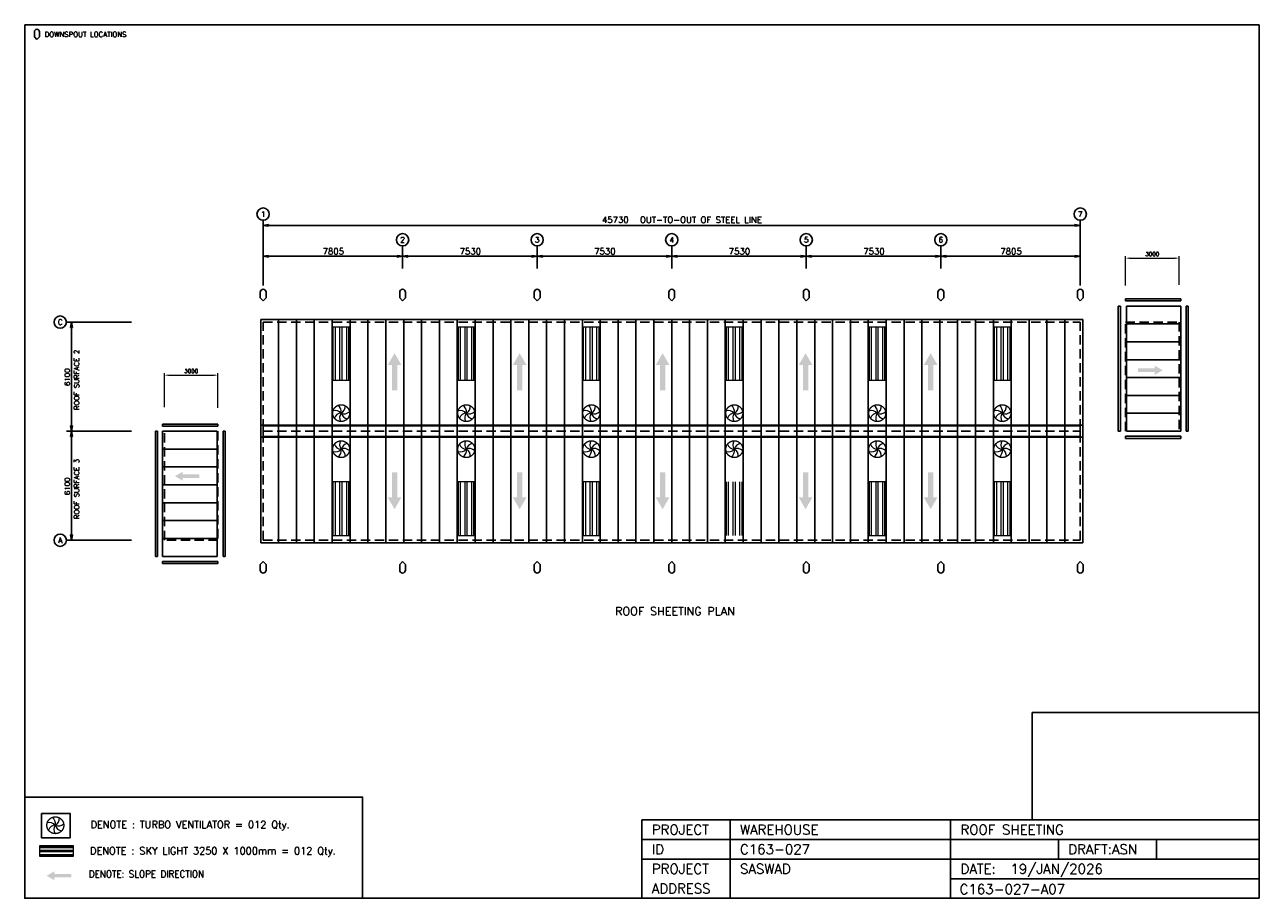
# Model space of a CAD drawing. Extents: x 0 to 69090, y 0 to 48856.
import ezdxf
from ezdxf.enums import TextEntityAlignment as Align

# ---------------------------------------------------------------- set-up
doc = ezdxf.new("R2010")
doc.units = 0
doc.header["$MEASUREMENT"] = 0
for name, pattern in [('CENTER', [4178.29, 2611.4, -522.3, 522.29, -522.3]), ('CONTIN', [0]), ('DASHED', [781.39, 522.29, -259.1])]:
    doc.linetypes.add(name, pattern=pattern)
doc.layers.get('0').update_dxf_attribs({"linetype": 'CONTIN'})
doc.layers.get('Defpoints').update_dxf_attribs({"linetype": 'CONTINUOUS'})
for name, color, linetype in [('1', 7, 'CONTIN'), ('11', 7, 'CONTIN'), ('12', 6, 'CONTIN'), ('13', 1, 'CONTIN'), ('14', 7, 'CONTIN'), ('15', 7, 'CONTIN'), ('2', 6, 'CONTIN'), ('22', 7, 'CONTIN'), ('5', 5, 'DASHED')]:
    doc.layers.add(name, color=color, linetype=linetype)
doc.styles.add('S', font='simplex.shx')
doc.styles.add('SIMPLEX', font='SIMPLEX')
doc.dimstyles.new('FOR D', dxfattribs={"dimscale": 114, "dimtxt": 2, "dimasz": 2, "dimexe": 1, "dimexo": 1, "dimgap": 1, "dimtad": 1, "dimdec": 0, "dimzin": 0, "dimdsep": 46, "dimtxsty": 'SIMPLEX', "dimcen": 1, "dimclrd": 6, "dimclre": 6, "dimclrt": 7, "dimadec": 0, "dimazin": 0, "dimtfac": 1, "dimtdec": 0, "dimtofl": 0, "dimtmove": 0, "dimatfit": 3, "dimfxl": 1, "dimtolj": 1, "dimtzin": 0, "dimlwd": 0, "dimlwe": 0, "dimarcsym": 1})
picture_1 = doc.add_image_def('image1.png', size_in_pixel=(129, 61))

# ---------------------------------------------------------------- blocks, each defined once
blk = doc.blocks.new('SHIELD')
for p, q in [((-12.7, 38.1), (-12.7, 12.7)), ((-12.7, 12.7), (0, 0)), ((0, 0), (12.7, 12.7)), ((12.7, 12.7), (12.7, 38.1))]:
    blk.add_line(p, q)
blk.add_arc((0, 38.1), 12.7, 0, 180)
blk = doc.blocks.new('ARROW')
for p, q in [((0, 0), (-298.74792, 49.791317)), ((-298.74792, 49.791317), (-298.74792, -49.791317)), ((0, 0), (-298.74792, -49.791317))]:
    blk.add_line(p, q)
blk = doc.blocks.new('*D30292929')
at = {"color": 6, "linetype": 'Continuous', "lineweight": 0}
for p, q in [((7815, 27469), (7815, 29370)), ((8043, 29256), (10587, 29256)), ((10815, 27422), (10815, 29370))]:
    blk.add_line(p, q, dxfattribs=at)
at = {"color": 6, "linetype": 'Continuous'}
for points in [[(8043, 29294), (8043, 29218), (7815, 29256)], [(10587, 29218), (10587, 29294), (10815, 29256)]]:
    blk.add_solid(points, dxfattribs=at)
at = {"layer": 'Defpoints', "color": 0, "linetype": 'Continuous'}
for p in [(10815, 29256), (7815, 27355), (10815, 27308)]:
    blk.add_point(p, dxfattribs=at)
at = {"color": 7, "linetype": 'Continuous', "insert": (9315, 29484), "char_height": 228, "attachment_point": 5, "style": 'SIMPLEX'}
blk.add_mtext('\\A1;3000', dxfattribs=at)
blk = doc.blocks.new('*D32313131')
at = {"color": 6, "linetype": 'Continuous', "lineweight": 0}
for p, q in [((61601, 34262), (61601, 35915)), ((61829, 35801), (64373, 35801)), ((64601, 34308), (64601, 35915))]:
    blk.add_line(p, q, dxfattribs=at)
at = {"color": 6, "linetype": 'Continuous'}
for points in [[(61829, 35839), (61829, 35763), (61601, 35801)], [(64373, 35763), (64373, 35839), (64601, 35801)]]:
    blk.add_solid(points, dxfattribs=at)
at = {"layer": 'Defpoints', "color": 0, "linetype": 'Continuous'}
for p in [(64601, 35801), (61601, 34148), (64601, 34194)]:
    blk.add_point(p, dxfattribs=at)
at = {"color": 7, "linetype": 'Continuous', "insert": (63101, 36029), "char_height": 228, "attachment_point": 5, "style": 'SIMPLEX'}
blk.add_mtext('\\A1;3000', dxfattribs=at)
blk = doc.blocks.new('TBL_DOWN')
at = {"layer": '2', "xscale": 11.3093557, "yscale": 11.3093557, "zscale": 11.3093557}
blk.add_blockref('SHIELD', (574.515259, -789.95837), dxfattribs=at)
at = {"layer": '14', "style": 'SIMPLEX'}
blk.add_text('DOWNSPOUT LOCATIONS', height=287.257629, dxfattribs=at).set_placement((1005.40167, -646.32965))

msp = doc.modelspace()

# ---------------------------------------------------------------- hatches: boundary and pattern name
at = {"lineweight": 0}
h = msp.add_hatch(dxfattribs=at)
h.set_pattern_fill('ANSI32', scale=1000, angle=45, style=0)
h.set_pattern_definition([(90, (2058392.97, -75119.66), (-375, 1e-13), []), (90, (2058517.97, -74994.66), (-375, 1e-13), [])])
h.paths.add_polyline_path([(18208.2, 31954.2), (17208.2, 31954.2), (17208.2, 28954.2), (18208.2, 28954.2)])
h = msp.add_hatch(dxfattribs=at)
h.set_pattern_fill('ANSI32', scale=1000, angle=45, style=0)
h.set_pattern_definition([(90, (2065392.97, -75119.66), (-375, 1e-13), []), (90, (2065517.97, -74994.66), (-375, 1e-13), [])])
h.paths.add_polyline_path([(25208.2, 31954.2), (24208.2, 31954.2), (24208.2, 28954.2), (25208.2, 28954.2)])
h = msp.add_hatch(dxfattribs=at)
h.set_pattern_fill('ANSI32', scale=1000, angle=45, style=0)
h.set_pattern_definition([(90, (2072392.97, -75119.66), (-375, 1e-13), []), (90, (2072517.97, -74994.66), (-375, 1e-13), [])])
h.paths.add_polyline_path([(32208.2, 31954.2), (31208.2, 31954.2), (31208.2, 28954.2), (32208.2, 28954.2)])
h = msp.add_hatch(dxfattribs=at)
h.set_pattern_fill('ANSI32', scale=1000, angle=45, style=0)
h.set_pattern_definition([(90, (2080392.97, -75119.66), (-375, 1e-13), []), (90, (2080517.97, -74994.66), (-375, 1e-13), [])])
h.paths.add_polyline_path([(40208.2, 31954.2), (39208.2, 31954.2), (39208.2, 28954.2), (40208.2, 28954.2)])
h = msp.add_hatch(dxfattribs=at)
h.set_pattern_fill('ANSI32', scale=1000, angle=45, style=0)
h.set_pattern_definition([(90, (2088392.97, -75119.66), (-375, 1e-13), []), (90, (2088517.97, -74994.66), (-375, 1e-13), [])])
h.paths.add_polyline_path([(48208.2, 31954.2), (47208.2, 31954.2), (47208.2, 28954.2), (48208.2, 28954.2)])
h = msp.add_hatch(dxfattribs=at)
h.set_pattern_fill('ANSI32', scale=1000, angle=45, style=0)
h.set_pattern_definition([(90, (2095392.97, -75119.66), (-375, 1e-13), []), (90, (2095517.97, -74994.66), (-375, 1e-13), [])])
h.paths.add_polyline_path([(55208.2, 31954.2), (54208.2, 31954.2), (54208.2, 28954.2), (55208.2, 28954.2)])
at = {"linetype": 'Continuous', "lineweight": 0}
for points in [[(20551.2, 29824.3), (20315.9, 29824.3), (20698.6, 30487.1), (21081.3, 29824.3), (20846, 29824.3), (20846, 28415.8), (20551.2, 28415.8)], [(27551.2, 29824.3), (27315.9, 29824.3), (27698.6, 30487.1), (28081.3, 29824.3), (27846, 29824.3), (27846, 28415.8), (27551.2, 28415.8)], [(35551.2, 29824.3), (35315.9, 29824.3), (35698.6, 30487.1), (36081.3, 29824.3), (35846, 29824.3), (35846, 28415.8), (35551.2, 28415.8)], [(43551.2, 29824.3), (43315.9, 29824.3), (43698.6, 30487.1), (44081.3, 29824.3), (43846, 29824.3), (43846, 28415.8), (43551.2, 28415.8)], [(50551.2, 29824.3), (50315.9, 29824.3), (50698.6, 30487.1), (51081.3, 29824.3), (50846, 29824.3), (50846, 28415.8), (50551.2, 28415.8)], [(63241.9, 29433.9), (63241.9, 29277.9), (63681.5, 29531.7), (63241.9, 29785.5), (63241.9, 29629.5), (62307.7, 29629.5), (62307.7, 29433.9)], [(8846.4, 23507.7), (8846.4, 23351.7), (8406.8, 23605.5), (8846.4, 23859.3), (8846.4, 23703.2), (9780.6, 23703.2), (9780.6, 23507.7)], [(20551.2, 22421.7), (20315.9, 22421.7), (20698.6, 21758.8), (21081.3, 22421.7), (20846, 22421.7), (20846, 23830.2), (20551.2, 23830.2)], [(27551.2, 22421.7), (27315.9, 22421.7), (27698.6, 21758.8), (28081.3, 22421.7), (27846, 22421.7), (27846, 23830.2), (27551.2, 23830.2)], [(35551.2, 22421.7), (35315.9, 22421.7), (35698.6, 21758.8), (36081.3, 22421.7), (35846, 22421.7), (35846, 23830.2), (35551.2, 23830.2)], [(43551.2, 22421.7), (43315.9, 22421.7), (43698.6, 21758.8), (44081.3, 22421.7), (43846, 22421.7), (43846, 23830.2), (43551.2, 23830.2)], [(50551.2, 22421.7), (50315.9, 22421.7), (50698.6, 21758.8), (51081.3, 22421.7), (50846, 22421.7), (50846, 23830.2), (50551.2, 23830.2)], [(1667.1, 1163.6), (1667.1, 1007.5), (1227.5, 1261.3), (1667.1, 1515.1), (1667.1, 1359.1), (2601.3, 1359.1), (2601.3, 1163.6)]]:
    msp.add_hatch(color=1, dxfattribs=at).paths.add_polyline_path(points)
at = {"lineweight": 0}
h = msp.add_hatch(dxfattribs=at)
h.set_pattern_fill('ANSI32', scale=1000, angle=315, style=0)
h.set_pattern_definition([(270, (2058392.97, 127368.9), (-375, -1e-13), []), (270, (2058517.97, 127243.9), (-375, -1e-13), [])])
h.paths.add_polyline_path([(18208.2, 20295.1), (17208.2, 20295.1), (17208.2, 23295.1), (18208.2, 23295.1)])
h = msp.add_hatch(dxfattribs=at)
h.set_pattern_fill('ANSI32', scale=1000, angle=315, style=0)
h.set_pattern_definition([(270, (2065392.97, 127368.9), (-375, -1e-13), []), (270, (2065517.97, 127243.9), (-375, -1e-13), [])])
h.paths.add_polyline_path([(25208.2, 20295.1), (24208.2, 20295.1), (24208.2, 23295.1), (25208.2, 23295.1)])
h = msp.add_hatch(dxfattribs=at)
h.set_pattern_fill('ANSI32', scale=1000, angle=315, style=0)
h.set_pattern_definition([(270, (2072392.97, 127368.9), (-375, -1e-13), []), (270, (2072517.97, 127243.9), (-375, -1e-13), [])])
h.paths.add_polyline_path([(32208.2, 20295.1), (31208.2, 20295.1), (31208.2, 23295.1), (32208.2, 23295.1)])
h = msp.add_hatch(dxfattribs=at)
h.set_pattern_fill('ANSI32', scale=1000, angle=315, style=0)
h.set_pattern_definition([(270, (2080392.97, 127368.9), (-375, -1e-13), []), (270, (2080517.97, 127243.9), (-375, -1e-13), [])])
h.paths.add_polyline_path([(40208.2, 20295.1), (39208.2, 20295.1), (39208.2, 23295.1), (40208.2, 23295.1)])
h = msp.add_hatch(dxfattribs=at)
h.set_pattern_fill('ANSI32', scale=1000, angle=315, style=0)
h.set_pattern_definition([(270, (2088392.97, 127368.9), (-375, -1e-13), []), (270, (2088517.97, 127243.9), (-375, -1e-13), [])])
h.paths.add_polyline_path([(48208.2, 20295.1), (47208.2, 20295.1), (47208.2, 23295.1), (48208.2, 23295.1)])
h = msp.add_hatch(dxfattribs=at)
h.set_pattern_fill('ANSI32', scale=1000, angle=315, style=0)
h.set_pattern_definition([(270, (2095392.97, 127368.9), (-375, -1e-13), []), (270, (2095517.97, 127243.9), (-375, -1e-13), [])])
h.paths.add_polyline_path([(55208.2, 20295.1), (54208.2, 20295.1), (54208.2, 23295.1), (55208.2, 23295.1)])
h = msp.add_hatch(dxfattribs=at)
h.set_pattern_fill('ANSI32', scale=618.727038, angle=135, style=0)
h.set_pattern_definition([(180, (67104.3, 1265276.04), (-5e-14, -232.02264), []), (180, (67026.96, 1265353.38), (-5e-14, -232.02264), [])])
h.paths.add_polyline_path([(854.8, 2958.5), (854.8, 2339.8), (2711, 2339.8), (2711, 2958.5)])

# ---------------------------------------------------------------- linework, layer by layer
for p, q in [((69089.9, 0), (69089.9, 5757.5)), ((34544.9, 0), (34544.9, 4386.7)), ((34544.9, 4386.7), (69089.9, 4386.7)), ((39479.9, 0), (39479.9, 4386.7)), ((51817.4, 0), (51817.4, 4386.7)), ((34544.9, 3290), (69089.9, 3290)), ((57849.1, 3290), (57849.1, 2193.3)), ((63332.4, 3290), (63332.4, 2193.3)), ((34544.9, 2193.3), (69089.9, 2193.3)), ((51817.4, 1096.7), (69089.9, 1096.7)), ((34544.9, 0), (69089.9, 0))]:
    msp.add_line(p, q)
at = {"color": 7, "lineweight": 0}
for points in [[(17208.2, 28954.2), (17208.2, 31954.2), (18208.2, 31954.2), (18208.2, 28954.2)], [(24208.2, 28954.2), (24208.2, 31954.2), (25208.2, 31954.2), (25208.2, 28954.2)], [(31208.2, 28954.2), (31208.2, 31954.2), (32208.2, 31954.2), (32208.2, 28954.2)], [(39208.2, 28954.2), (39208.2, 31954.2), (40208.2, 31954.2), (40208.2, 28954.2)], [(47208.2, 28954.2), (47208.2, 31954.2), (48208.2, 31954.2), (48208.2, 28954.2)], [(54208.2, 28954.2), (54208.2, 31954.2), (55208.2, 31954.2), (55208.2, 28954.2)], [(17208.2, 23295.1), (17208.2, 20295.1), (18208.2, 20295.1), (18208.2, 23295.1)], [(24208.2, 23295.1), (24208.2, 20295.1), (25208.2, 20295.1), (25208.2, 23295.1)], [(31208.2, 23295.1), (31208.2, 20295.1), (32208.2, 20295.1), (32208.2, 23295.1)], [(47208.2, 23295.1), (47208.2, 20295.1), (48208.2, 20295.1), (48208.2, 23295.1)], [(54208.2, 23295.1), (54208.2, 20295.1), (55208.2, 20295.1), (55208.2, 23295.1)], [(2711, 2339.8), (854.8, 2339.8), (854.8, 2958.5), (2711, 2958.5)]]:
    msp.add_lwpolyline(points, close=True, dxfattribs=at)
at = {"linetype": 'Continuous'}
msp.add_lwpolyline([(0, 5662.3), (18908.4, 5662.3), (18908.4, 0), (0, 0)], close=True, dxfattribs=at)
at = {"color": 0, "ltscale": 0.1}
msp.add_lwpolyline([(934.2, 4751.1), (2542.9, 4751.1), (2542.9, 3385.3), (934.2, 3385.3)], close=True, dxfattribs=at)
at = {"linetype": 'CENTER', "lineweight": 0, "ltscale": 100}
for centre in [(17709.7, 27131.9), (24709.7, 27131.9), (31709.7, 27131.9), (39709.7, 27131.9), (47709.7, 27131.9), (54709.7, 27131.9), (17709.7, 25117.3), (24709.7, 25117.3), (31709.7, 25117.3), (39709.7, 25117.3), (47709.7, 25117.3), (54709.7, 25117.3), (1714.6, 4085.1)]:
    msp.add_circle(centre, 471.1, dxfattribs=at)
at = {"color": 7, "lineweight": 0}
for centre, start, end in [((17390.6, 26864.4), 39.977327, 108.866331), ((17719.9, 26715.6), 91.405898, 160.294902), ((17301.5, 27214.6), 348.548755, 57.43776), ((18041.5, 26880.4), 142.834469, 211.723474), ((17519.9, 27502.6), 297.120184, 6.009188), ((17881.1, 27511.5), 245.691612, 314.580617), ((18113.3, 27234.5), 194.263041, 263.152045), ((24390.6, 26864.4), 39.977327, 108.866331), ((24719.9, 26715.6), 91.405898, 160.294902), ((24301.5, 27214.6), 348.548755, 57.43776), ((25041.5, 26880.4), 142.834469, 211.723474), ((24519.9, 27502.6), 297.120184, 6.009188), ((24881.1, 27511.5), 245.691612, 314.580617), ((25113.3, 27234.5), 194.263041, 263.152045), ((31390.6, 26864.4), 39.977327, 108.866331), ((31719.9, 26715.6), 91.405898, 160.294902), ((31301.5, 27214.6), 348.548755, 57.43776), ((32041.5, 26880.4), 142.834469, 211.723474), ((31519.9, 27502.6), 297.120184, 6.009188), ((31881.1, 27511.5), 245.691612, 314.580617), ((32113.3, 27234.5), 194.263041, 263.152045), ((39390.6, 26864.4), 39.977327, 108.866331), ((39719.9, 26715.6), 91.405898, 160.294902), ((39301.5, 27214.6), 348.548755, 57.43776), ((40041.5, 26880.4), 142.834469, 211.723474), ((39519.9, 27502.6), 297.120184, 6.009188), ((39881.1, 27511.5), 245.691612, 314.580617), ((40113.3, 27234.5), 194.263041, 263.152045), ((47390.6, 26864.4), 39.977327, 108.866331), ((47719.9, 26715.6), 91.405898, 160.294902), ((47301.5, 27214.6), 348.548755, 57.43776), ((48041.5, 26880.4), 142.834469, 211.723474), ((47519.8, 27502.6), 297.120184, 6.009188), ((47881.1, 27511.5), 245.691612, 314.580617), ((48113.3, 27234.5), 194.263041, 263.152045), ((54390.6, 26864.4), 39.977327, 108.866331), ((54719.9, 26715.6), 91.405898, 160.294902), ((54301.5, 27214.6), 348.548755, 57.43776), ((55041.5, 26880.4), 142.834469, 211.723474), ((54519.8, 27502.6), 297.120184, 6.009188), ((54881.1, 27511.5), 245.691612, 314.580617), ((55113.3, 27234.5), 194.263041, 263.152045), ((18041.5, 25368.9), 148.276526, 217.165531), ((25041.5, 25368.9), 148.276526, 217.165531), ((32041.5, 25368.9), 148.276526, 217.165531), ((40041.5, 25368.9), 148.276526, 217.165531), ((48041.5, 25368.9), 148.276526, 217.165531), ((55041.5, 25368.9), 148.276526, 217.165531), ((17390.6, 25384.8), 251.133669, 320.022673), ((17719.9, 25533.6), 199.705098, 268.594102), ((17301.5, 25034.6), 302.56224, 11.451245), ((18113.3, 25014.7), 96.847955, 165.736959), ((17881.1, 24737.8), 45.419383, 114.308388), ((17519.9, 24746.6), 353.990812, 62.879816), ((24390.6, 25384.8), 251.133669, 320.022673), ((24719.9, 25533.6), 199.705098, 268.594102), ((24301.5, 25034.6), 302.56224, 11.451245), ((25113.3, 25014.7), 96.847955, 165.736959), ((24881.1, 24737.8), 45.419383, 114.308388), ((24519.9, 24746.6), 353.990812, 62.879816), ((31390.6, 25384.8), 251.133669, 320.022673), ((31719.9, 25533.6), 199.705098, 268.594102), ((31301.5, 25034.6), 302.56224, 11.451245), ((32113.3, 25014.7), 96.847955, 165.736959), ((31881.1, 24737.8), 45.419383, 114.308388), ((31519.9, 24746.6), 353.990812, 62.879816), ((39390.6, 25384.8), 251.133669, 320.022673), ((39719.9, 25533.6), 199.705098, 268.594102), ((39301.5, 25034.6), 302.56224, 11.451245), ((40113.3, 25014.7), 96.847955, 165.736959), ((39881.1, 24737.8), 45.419383, 114.308388), ((39519.9, 24746.6), 353.990812, 62.879816), ((47390.6, 25384.8), 251.133669, 320.022673), ((47719.9, 25533.6), 199.705098, 268.594102), ((47301.5, 25034.6), 302.56224, 11.451245), ((48113.3, 25014.7), 96.847955, 165.736959), ((47881.1, 24737.8), 45.419383, 114.308388), ((47519.8, 24746.6), 353.990812, 62.879816), ((54390.6, 25384.8), 251.133669, 320.022673), ((54719.9, 25533.6), 199.705098, 268.594102), ((54301.5, 25034.6), 302.56224, 11.451245), ((55113.3, 25014.7), 96.847955, 165.736959), ((54881.1, 24737.8), 45.419383, 114.308388), ((54519.8, 24746.6), 353.990812, 62.879816), ((1395.4, 3817.6), 39.977327, 108.866331), ((1306.4, 4167.8), 348.548755, 57.43776), ((1524.7, 4455.8), 297.120184, 6.009188), ((1886, 4464.6), 245.691612, 314.580617), ((1724.8, 3668.8), 91.405898, 160.294902), ((2046.4, 3833.6), 142.834469, 211.723474), ((2118.2, 4187.7), 194.263041, 263.152045)]:
    msp.add_arc(centre, 416.4, start, end, dxfattribs=at)
at = {"layer": '1'}
for p, q in [((61601, 33410.2), (61601, 33525.1)), ((61601, 33525.1), (64701, 33525.1)), ((64701, 33410.2), (61601, 33410.2)), ((64701, 33525.1), (64701, 33410.2)), ((61198.9, 26123), (61198.9, 33123)), ((61198.9, 33123), (61313.8, 33123)), ((61313.8, 33123), (61313.8, 26123)), ((61651, 32123), (61651, 33123)), ((61651, 33123), (64701, 33123)), ((64701, 33123), (64701, 32123)), ((64988.3, 26123), (64988.3, 33123)), ((64988.3, 33123), (65103.2, 33123)), ((65103.2, 33123), (65103.2, 26123)), ((13208.2, 32372.2), (13208.2, 26451.5)), ((14208.2, 32372.2), (13208.2, 32372.2)), ((14208.2, 26451.5), (14208.2, 32372.2)), ((14208.2, 32372.2), (14208.2, 26451.5)), ((15208.2, 32372.2), (14208.2, 32372.2)), ((15208.2, 26451.5), (15208.2, 32372.2)), ((15208.2, 32372.2), (15208.2, 26451.5)), ((16208.2, 32372.2), (15208.2, 32372.2)), ((16208.2, 26451.5), (16208.2, 32372.2)), ((16208.2, 32372.2), (16208.2, 26451.5)), ((17208.2, 32372.2), (16208.2, 32372.2)), ((17208.2, 26451.5), (17208.2, 32372.2)), ((17208.2, 32372.2), (17208.2, 26451.5)), ((18208.2, 32372.2), (17208.2, 32372.2)), ((18208.2, 26451.5), (18208.2, 32372.2)), ((18208.2, 32372.2), (18208.2, 26451.5)), ((19208.2, 32372.2), (18208.2, 32372.2)), ((19208.2, 26451.5), (19208.2, 32372.2)), ((19208.2, 32372.2), (19208.2, 26451.5)), ((20208.2, 32372.2), (19208.2, 32372.2)), ((20208.2, 26451.5), (20208.2, 32372.2)), ((20208.2, 32372.2), (20208.2, 26451.5)), ((21208.2, 32372.2), (20208.2, 32372.2)), ((21208.2, 26451.5), (21208.2, 32372.2)), ((21208.2, 32372.2), (21208.2, 26451.5)), ((22208.2, 32372.2), (21208.2, 32372.2)), ((22208.2, 26451.5), (22208.2, 32372.2)), ((22208.2, 32372.2), (22208.2, 26451.5)), ((23208.2, 32372.2), (22208.2, 32372.2)), ((23208.2, 26451.5), (23208.2, 32372.2)), ((23208.2, 32372.2), (23208.2, 26451.5)), ((24208.2, 32372.2), (23208.2, 32372.2)), ((24208.2, 26451.5), (24208.2, 32372.2)), ((24208.2, 32372.2), (24208.2, 26451.5)), ((25208.2, 32372.2), (24208.2, 32372.2)), ((25208.2, 26451.5), (25208.2, 32372.2)), ((25208.2, 32372.2), (25208.2, 26451.5)), ((26208.2, 32372.2), (25208.2, 32372.2)), ((26208.2, 26451.5), (26208.2, 32372.2)), ((26208.2, 32372.2), (26208.2, 26451.5)), ((27208.2, 32372.2), (26208.2, 32372.2)), ((27208.2, 26451.5), (27208.2, 32372.2)), ((27208.2, 32372.2), (27208.2, 26451.5)), ((28208.2, 32372.2), (27208.2, 32372.2)), ((28208.2, 26451.5), (28208.2, 32372.2)), ((28208.2, 32372.2), (28208.2, 26451.5)), ((29208.2, 32372.2), (28208.2, 32372.2)), ((29208.2, 26451.5), (29208.2, 32372.2)), ((29208.2, 32372.2), (29208.2, 26451.5)), ((30208.2, 32372.2), (29208.2, 32372.2)), ((30208.2, 26451.5), (30208.2, 32372.2)), ((30208.2, 32372.2), (30208.2, 26451.5)), ((31208.2, 32372.2), (30208.2, 32372.2)), ((31208.2, 26451.5), (31208.2, 32372.2)), ((31208.2, 32372.2), (31208.2, 26451.5)), ((32208.2, 32372.2), (31208.2, 32372.2)), ((32208.2, 26451.5), (32208.2, 32372.2)), ((32208.2, 32372.2), (32208.2, 26451.5)), ((33208.2, 32372.2), (32208.2, 32372.2)), ((33208.2, 26451.5), (33208.2, 32372.2)), ((33208.2, 32372.2), (33208.2, 26451.5)), ((34208.2, 32372.2), (33208.2, 32372.2)), ((34208.2, 26451.5), (34208.2, 32372.2)), ((34208.2, 32372.2), (34208.2, 26451.5)), ((35208.2, 32372.2), (34208.2, 32372.2)), ((35208.2, 26451.5), (35208.2, 32372.2)), ((35208.2, 32372.2), (35208.2, 26451.5)), ((36208.2, 32372.2), (35208.2, 32372.2)), ((36208.2, 26451.5), (36208.2, 32372.2)), ((36208.2, 32372.2), (36208.2, 26451.5)), ((37208.2, 32372.2), (36208.2, 32372.2)), ((37208.2, 26451.5), (37208.2, 32372.2)), ((37208.2, 32372.2), (37208.2, 26451.5)), ((38208.2, 32372.2), (37208.2, 32372.2)), ((38208.2, 26451.5), (38208.2, 32372.2)), ((38208.2, 32372.2), (38208.2, 26451.5)), ((39208.2, 32372.2), (38208.2, 32372.2)), ((39208.2, 26451.5), (39208.2, 32372.2)), ((39208.2, 32372.2), (39208.2, 26451.5)), ((40208.2, 32372.2), (39208.2, 32372.2)), ((40208.2, 26451.5), (40208.2, 32372.2)), ((40208.2, 32372.2), (40208.2, 26451.5)), ((41208.2, 32372.2), (40208.2, 32372.2)), ((41208.2, 26451.5), (41208.2, 32372.2)), ((41208.2, 32372.2), (41208.2, 26451.5)), ((42208.2, 32372.2), (41208.2, 32372.2)), ((42208.2, 26451.5), (42208.2, 32372.2)), ((42208.2, 32372.2), (42208.2, 26451.5)), ((43208.2, 32372.2), (42208.2, 32372.2)), ((43208.2, 26451.5), (43208.2, 32372.2)), ((43208.2, 32372.2), (43208.2, 26451.5)), ((44208.2, 32372.2), (43208.2, 32372.2)), ((44208.2, 26451.5), (44208.2, 32372.2)), ((44208.2, 32372.2), (44208.2, 26451.5)), ((45208.2, 32372.2), (44208.2, 32372.2)), ((45208.2, 26451.5), (45208.2, 32372.2)), ((45208.2, 32372.2), (45208.2, 26451.5)), ((46208.2, 32372.2), (45208.2, 32372.2)), ((46208.2, 26451.5), (46208.2, 32372.2)), ((46208.2, 32372.2), (46208.2, 26451.5)), ((47208.2, 32372.2), (46208.2, 32372.2)), ((47208.2, 26451.5), (47208.2, 32372.2)), ((47208.2, 32372.2), (47208.2, 26451.5)), ((48208.2, 32372.2), (47208.2, 32372.2)), ((48208.2, 26451.5), (48208.2, 32372.2)), ((48208.2, 32372.2), (48208.2, 26451.5)), ((49208.2, 32372.2), (48208.2, 32372.2)), ((49208.2, 26451.5), (49208.2, 32372.2)), ((49208.2, 32372.2), (49208.2, 26451.5)), ((50208.2, 32372.2), (49208.2, 32372.2)), ((50208.2, 26451.5), (50208.2, 32372.2)), ((50208.2, 32372.2), (50208.2, 26451.5)), ((51208.2, 32372.2), (50208.2, 32372.2)), ((51208.2, 26451.5), (51208.2, 32372.2)), ((51208.2, 32372.2), (51208.2, 26451.5)), ((52208.2, 32372.2), (51208.2, 32372.2)), ((52208.2, 26451.5), (52208.2, 32372.2)), ((52208.2, 32372.2), (52208.2, 26451.5)), ((53208.2, 32372.2), (52208.2, 32372.2)), ((53208.2, 26451.5), (53208.2, 32372.2)), ((53208.2, 32372.2), (53208.2, 26451.5)), ((54208.2, 32372.2), (53208.2, 32372.2)), ((54208.2, 26451.5), (54208.2, 32372.2)), ((54208.2, 32372.2), (54208.2, 26451.5)), ((55208.2, 32372.2), (54208.2, 32372.2)), ((55208.2, 26451.5), (55208.2, 32372.2)), ((55208.2, 32372.2), (55208.2, 26451.5)), ((56208.2, 32372.2), (55208.2, 32372.2)), ((56208.2, 26451.5), (56208.2, 32372.2)), ((56208.2, 32372.2), (56208.2, 26451.5)), ((57208.2, 32372.2), (56208.2, 32372.2)), ((57208.2, 26451.5), (57208.2, 32372.2)), ((57208.2, 32372.2), (57208.2, 26451.5)), ((58208.2, 32372.2), (57208.2, 32372.2)), ((58208.2, 26451.5), (58208.2, 32372.2)), ((58208.2, 32372.2), (58208.2, 26451.5)), ((59208.2, 32372.2), (58208.2, 32372.2)), ((59208.2, 26451.5), (59208.2, 32372.2)), ((61651, 31123), (61651, 32123)), ((61651, 32123), (64701, 32123)), ((64701, 32123), (61651, 32123)), ((64701, 32123), (64701, 31123)), ((61651, 30123), (61651, 31123)), ((61651, 31123), (64701, 31123)), ((64701, 31123), (61651, 31123)), ((64701, 31123), (64701, 30123)), ((61651, 29123), (61651, 30123)), ((61651, 30123), (64701, 30123)), ((64701, 30123), (61651, 30123)), ((64701, 30123), (64701, 29123)), ((61651, 28123), (61651, 29123)), ((61651, 29123), (64701, 29123)), ((64701, 29123), (61651, 29123)), ((64701, 29123), (64701, 28123)), ((61651, 27123), (61651, 28123)), ((61651, 28123), (64701, 28123)), ((64701, 28123), (61651, 28123)), ((64701, 28123), (64701, 27123)), ((61651, 26123), (61651, 27123)), ((61651, 27123), (64701, 27123)), ((64701, 27123), (61651, 27123)), ((64701, 27123), (64701, 26123)), ((7715.3, 26410.2), (7715.3, 26525.1)), ((7715.3, 26525.1), (10815.3, 26525.1)), ((10815.3, 26410.2), (7715.3, 26410.2)), ((10815.3, 26525.1), (10815.3, 26410.2)), ((13208.2, 25794.4), (13208.2, 26454.8)), ((13208.2, 26451.5), (14208.2, 26451.5)), ((13343.2, 26427.8), (59073.2, 26427.8)), ((13343.2, 26427.8), (13343.2, 25818.2)), ((14208.2, 25794.4), (14208.2, 26454.8)), ((14208.2, 25794.4), (14208.2, 26454.8)), ((14208.2, 26451.5), (15208.2, 26451.5)), ((15208.2, 25794.4), (15208.2, 26454.8)), ((15208.2, 25794.4), (15208.2, 26454.8)), ((15208.2, 26451.5), (16208.2, 26451.5)), ((16208.2, 25794.4), (16208.2, 26454.8)), ((16208.2, 25794.4), (16208.2, 26454.8)), ((16208.2, 26451.5), (17208.2, 26451.5)), ((17208.2, 25794.4), (17208.2, 26454.8)), ((17208.2, 25794.4), (17208.2, 26454.8)), ((17208.2, 26451.5), (18208.2, 26451.5)), ((18208.2, 25794.4), (18208.2, 26454.8)), ((18208.2, 25794.4), (18208.2, 26454.8)), ((18208.2, 26451.5), (19208.2, 26451.5)), ((19208.2, 25794.4), (19208.2, 26454.8)), ((19208.2, 25794.4), (19208.2, 26454.8)), ((19208.2, 26451.5), (20208.2, 26451.5)), ((20208.2, 25794.4), (20208.2, 26454.8)), ((20208.2, 25794.4), (20208.2, 26454.8)), ((20208.2, 26451.5), (21208.2, 26451.5)), ((21208.2, 25794.4), (21208.2, 26454.8)), ((21208.2, 25794.4), (21208.2, 26454.8)), ((21208.2, 26451.5), (22208.2, 26451.5)), ((22208.2, 25794.4), (22208.2, 26454.8)), ((22208.2, 25794.4), (22208.2, 26454.8)), ((22208.2, 26451.5), (23208.2, 26451.5)), ((23208.2, 25794.4), (23208.2, 26454.8)), ((23208.2, 25794.4), (23208.2, 26454.8)), ((23208.2, 26451.5), (24208.2, 26451.5)), ((24208.2, 25794.4), (24208.2, 26454.8)), ((24208.2, 25794.4), (24208.2, 26454.8)), ((24208.2, 26451.5), (25208.2, 26451.5)), ((25208.2, 25794.4), (25208.2, 26454.8)), ((25208.2, 25794.4), (25208.2, 26454.8)), ((25208.2, 26451.5), (26208.2, 26451.5)), ((26208.2, 25794.4), (26208.2, 26454.8)), ((26208.2, 25794.4), (26208.2, 26454.8)), ((26208.2, 26451.5), (27208.2, 26451.5)), ((27208.2, 25794.4), (27208.2, 26454.8)), ((27208.2, 25794.4), (27208.2, 26454.8)), ((27208.2, 26451.5), (28208.2, 26451.5)), ((28208.2, 25794.4), (28208.2, 26454.8)), ((28208.2, 25794.4), (28208.2, 26454.8)), ((28208.2, 26451.5), (29208.2, 26451.5)), ((29208.2, 25794.4), (29208.2, 26454.8)), ((29208.2, 25794.4), (29208.2, 26454.8)), ((29208.2, 26451.5), (30208.2, 26451.5)), ((30208.2, 25794.4), (30208.2, 26454.8)), ((30208.2, 25794.4), (30208.2, 26454.8)), ((30208.2, 26451.5), (31208.2, 26451.5)), ((31208.2, 25794.4), (31208.2, 26454.8)), ((31208.2, 25794.4), (31208.2, 26454.8)), ((31208.2, 26451.5), (32208.2, 26451.5)), ((32208.2, 25794.4), (32208.2, 26454.8)), ((32208.2, 25794.4), (32208.2, 26454.8)), ((32208.2, 26451.5), (33208.2, 26451.5)), ((33208.2, 25794.4), (33208.2, 26454.8)), ((33208.2, 25794.4), (33208.2, 26454.8)), ((33208.2, 26451.5), (34208.2, 26451.5)), ((34208.2, 25794.4), (34208.2, 26454.8)), ((34208.2, 25794.4), (34208.2, 26454.8)), ((34208.2, 26451.5), (35208.2, 26451.5)), ((35208.2, 25794.4), (35208.2, 26454.8)), ((35208.2, 25794.4), (35208.2, 26454.8)), ((35208.2, 26451.5), (36208.2, 26451.5)), ((36208.2, 25794.4), (36208.2, 26454.8)), ((36208.2, 25794.4), (36208.2, 26454.8)), ((36208.2, 26451.5), (37208.2, 26451.5)), ((37208.2, 25794.4), (37208.2, 26454.8)), ((37208.2, 25794.4), (37208.2, 26454.8)), ((37208.2, 26451.5), (38208.2, 26451.5)), ((38208.2, 25794.4), (38208.2, 26454.8)), ((38208.2, 25794.4), (38208.2, 26454.8)), ((38208.2, 26451.5), (39208.2, 26451.5)), ((39208.2, 25794.4), (39208.2, 26454.8)), ((39208.2, 25794.4), (39208.2, 26454.8)), ((39208.2, 26451.5), (40208.2, 26451.5)), ((40208.2, 25794.4), (40208.2, 26454.8)), ((40208.2, 25794.4), (40208.2, 26454.8)), ((40208.2, 26451.5), (41208.2, 26451.5)), ((41208.2, 25794.4), (41208.2, 26454.8)), ((41208.2, 25794.4), (41208.2, 26454.8)), ((41208.2, 26451.5), (42208.2, 26451.5)), ((42208.2, 25794.4), (42208.2, 26454.8)), ((42208.2, 25794.4), (42208.2, 26454.8)), ((42208.2, 26451.5), (43208.2, 26451.5)), ((43208.2, 25794.4), (43208.2, 26454.8)), ((43208.2, 25794.4), (43208.2, 26454.8)), ((43208.2, 26451.5), (44208.2, 26451.5)), ((44208.2, 25794.4), (44208.2, 26454.8)), ((44208.2, 25794.4), (44208.2, 26454.8)), ((44208.2, 26451.5), (45208.2, 26451.5)), ((45208.2, 25794.4), (45208.2, 26454.8)), ((45208.2, 25794.4), (45208.2, 26454.8)), ((45208.2, 26451.5), (46208.2, 26451.5)), ((46208.2, 25794.4), (46208.2, 26454.8)), ((46208.2, 25794.4), (46208.2, 26454.8)), ((46208.2, 26451.5), (47208.2, 26451.5)), ((47208.2, 25794.4), (47208.2, 26454.8)), ((47208.2, 25794.4), (47208.2, 26454.8)), ((47208.2, 26451.5), (48208.2, 26451.5)), ((48208.2, 25794.4), (48208.2, 26454.8)), ((48208.2, 25794.4), (48208.2, 26454.8)), ((48208.2, 26451.5), (49208.2, 26451.5)), ((49208.2, 25794.4), (49208.2, 26454.8)), ((49208.2, 25794.4), (49208.2, 26454.8)), ((49208.2, 26451.5), (50208.2, 26451.5)), ((50208.2, 25794.4), (50208.2, 26454.8)), ((50208.2, 25794.4), (50208.2, 26454.8)), ((50208.2, 26451.5), (51208.2, 26451.5)), ((51208.2, 25794.4), (51208.2, 26454.8)), ((51208.2, 25794.4), (51208.2, 26454.8)), ((51208.2, 26451.5), (52208.2, 26451.5)), ((52208.2, 25794.4), (52208.2, 26454.8)), ((52208.2, 25794.4), (52208.2, 26454.8)), ((52208.2, 26451.5), (53208.2, 26451.5)), ((53208.2, 25794.4), (53208.2, 26454.8)), ((53208.2, 25794.4), (53208.2, 26454.8)), ((53208.2, 26451.5), (54208.2, 26451.5)), ((54208.2, 25794.4), (54208.2, 26454.8)), ((54208.2, 25794.4), (54208.2, 26454.8)), ((54208.2, 26451.5), (55208.2, 26451.5)), ((55208.2, 25794.4), (55208.2, 26454.8)), ((55208.2, 25794.4), (55208.2, 26454.8)), ((55208.2, 26451.5), (56208.2, 26451.5)), ((56208.2, 25794.4), (56208.2, 26454.8)), ((56208.2, 25794.4), (56208.2, 26454.8)), ((56208.2, 26451.5), (57208.2, 26451.5)), ((57208.2, 25794.4), (57208.2, 26454.8)), ((57208.2, 25794.4), (57208.2, 26454.8)), ((57208.2, 26451.5), (58208.2, 26451.5)), ((58208.2, 25794.4), (58208.2, 26454.8)), ((58208.2, 25794.4), (58208.2, 26454.8)), ((58208.2, 26451.5), (59208.2, 26451.5)), ((59073.2, 26427.8), (59073.2, 25818.2)), ((59208.2, 25794.4), (59208.2, 26454.8)), ((7313.1, 19123), (7313.1, 26123)), ((7313.1, 26123), (7428, 26123)), ((7428, 26123), (7428, 19123)), ((7715.3, 25123), (7715.3, 26123)), ((7715.3, 26123), (10765.3, 26123)), ((10765.3, 26123), (10765.3, 25123)), ((11102.5, 19123), (11102.5, 26123)), ((11102.5, 26123), (11217.4, 26123)), ((11217.4, 26123), (11217.4, 19123)), ((13208.2, 25794.4), (13208.2, 19873.7)), ((14208.2, 25794.4), (13208.2, 25794.4)), ((59073.2, 25818.2), (13343.2, 25818.2)), ((14208.2, 19873.7), (14208.2, 25794.4)), ((14208.2, 25794.4), (14208.2, 19873.7)), ((15208.2, 25794.4), (14208.2, 25794.4)), ((15208.2, 19873.7), (15208.2, 25794.4)), ((15208.2, 25794.4), (15208.2, 19873.7)), ((16208.2, 25794.4), (15208.2, 25794.4)), ((16208.2, 19873.7), (16208.2, 25794.4)), ((16208.2, 25794.4), (16208.2, 19873.7)), ((17208.2, 25794.4), (16208.2, 25794.4)), ((17208.2, 19873.7), (17208.2, 25794.4)), ((17208.2, 25794.4), (17208.2, 19873.7)), ((18208.2, 25794.4), (17208.2, 25794.4)), ((18208.2, 19873.7), (18208.2, 25794.4)), ((18208.2, 25794.4), (18208.2, 19873.7)), ((19208.2, 25794.4), (18208.2, 25794.4)), ((19208.2, 19873.7), (19208.2, 25794.4)), ((19208.2, 25794.4), (19208.2, 19873.7)), ((20208.2, 25794.4), (19208.2, 25794.4)), ((20208.2, 19873.7), (20208.2, 25794.4)), ((20208.2, 25794.4), (20208.2, 19873.7)), ((21208.2, 25794.4), (20208.2, 25794.4)), ((21208.2, 19873.7), (21208.2, 25794.4)), ((21208.2, 25794.4), (21208.2, 19873.7)), ((22208.2, 25794.4), (21208.2, 25794.4)), ((22208.2, 19873.7), (22208.2, 25794.4)), ((22208.2, 25794.4), (22208.2, 19873.7)), ((23208.2, 25794.4), (22208.2, 25794.4)), ((23208.2, 19873.7), (23208.2, 25794.4)), ((23208.2, 25794.4), (23208.2, 19873.7)), ((24208.2, 25794.4), (23208.2, 25794.4)), ((24208.2, 19873.7), (24208.2, 25794.4)), ((24208.2, 25794.4), (24208.2, 19873.7)), ((25208.2, 25794.4), (24208.2, 25794.4)), ((25208.2, 19873.7), (25208.2, 25794.4)), ((25208.2, 25794.4), (25208.2, 19873.7)), ((26208.2, 25794.4), (25208.2, 25794.4)), ((26208.2, 19873.7), (26208.2, 25794.4)), ((26208.2, 25794.4), (26208.2, 19873.7)), ((27208.2, 25794.4), (26208.2, 25794.4)), ((27208.2, 19873.7), (27208.2, 25794.4)), ((27208.2, 25794.4), (27208.2, 19873.7)), ((28208.2, 25794.4), (27208.2, 25794.4)), ((28208.2, 19873.7), (28208.2, 25794.4)), ((28208.2, 25794.4), (28208.2, 19873.7)), ((29208.2, 25794.4), (28208.2, 25794.4)), ((29208.2, 19873.7), (29208.2, 25794.4)), ((29208.2, 25794.4), (29208.2, 19873.7)), ((30208.2, 25794.4), (29208.2, 25794.4)), ((30208.2, 19873.7), (30208.2, 25794.4)), ((30208.2, 25794.4), (30208.2, 19873.7)), ((31208.2, 25794.4), (30208.2, 25794.4)), ((31208.2, 19873.7), (31208.2, 25794.4)), ((31208.2, 25794.4), (31208.2, 19873.7)), ((32208.2, 25794.4), (31208.2, 25794.4)), ((32208.2, 19873.7), (32208.2, 25794.4)), ((32208.2, 25794.4), (32208.2, 19873.7)), ((33208.2, 25794.4), (32208.2, 25794.4)), ((33208.2, 19873.7), (33208.2, 25794.4)), ((33208.2, 25794.4), (33208.2, 19873.7)), ((34208.2, 25794.4), (33208.2, 25794.4)), ((34208.2, 19873.7), (34208.2, 25794.4)), ((34208.2, 25794.4), (34208.2, 19873.7)), ((35208.2, 25794.4), (34208.2, 25794.4)), ((35208.2, 19873.7), (35208.2, 25794.4)), ((35208.2, 25794.4), (35208.2, 19873.7)), ((36208.2, 25794.4), (35208.2, 25794.4)), ((36208.2, 19873.7), (36208.2, 25794.4)), ((36208.2, 25794.4), (36208.2, 19873.7)), ((37208.2, 25794.4), (36208.2, 25794.4)), ((37208.2, 19873.7), (37208.2, 25794.4)), ((37208.2, 25794.4), (37208.2, 19873.7)), ((38208.2, 25794.4), (37208.2, 25794.4)), ((38208.2, 19873.7), (38208.2, 25794.4)), ((38208.2, 25794.4), (38208.2, 19873.7)), ((39208.2, 25794.4), (38208.2, 25794.4)), ((39208.2, 19873.7), (39208.2, 25794.4)), ((39208.2, 25794.4), (39208.2, 19873.7)), ((40208.2, 25794.4), (39208.2, 25794.4)), ((40208.2, 19873.7), (40208.2, 25794.4)), ((40208.2, 25794.4), (40208.2, 19873.7)), ((41208.2, 25794.4), (40208.2, 25794.4)), ((41208.2, 19873.7), (41208.2, 25794.4)), ((41208.2, 25794.4), (41208.2, 19873.7)), ((42208.2, 25794.4), (41208.2, 25794.4)), ((42208.2, 19873.7), (42208.2, 25794.4)), ((42208.2, 25794.4), (42208.2, 19873.7)), ((43208.2, 25794.4), (42208.2, 25794.4)), ((43208.2, 19873.7), (43208.2, 25794.4)), ((43208.2, 25794.4), (43208.2, 19873.7)), ((44208.2, 25794.4), (43208.2, 25794.4)), ((44208.2, 19873.7), (44208.2, 25794.4)), ((44208.2, 25794.4), (44208.2, 19873.7)), ((45208.2, 25794.4), (44208.2, 25794.4)), ((45208.2, 19873.7), (45208.2, 25794.4)), ((45208.2, 25794.4), (45208.2, 19873.7)), ((46208.2, 25794.4), (45208.2, 25794.4)), ((46208.2, 19873.7), (46208.2, 25794.4)), ((46208.2, 25794.4), (46208.2, 19873.7)), ((47208.2, 25794.4), (46208.2, 25794.4)), ((47208.2, 19873.7), (47208.2, 25794.4)), ((47208.2, 25794.4), (47208.2, 19873.7)), ((48208.2, 25794.4), (47208.2, 25794.4)), ((48208.2, 19873.7), (48208.2, 25794.4)), ((48208.2, 25794.4), (48208.2, 19873.7)), ((49208.2, 25794.4), (48208.2, 25794.4)), ((49208.2, 19873.7), (49208.2, 25794.4)), ((49208.2, 25794.4), (49208.2, 19873.7)), ((50208.2, 25794.4), (49208.2, 25794.4)), ((50208.2, 19873.7), (50208.2, 25794.4)), ((50208.2, 25794.4), (50208.2, 19873.7)), ((51208.2, 25794.4), (50208.2, 25794.4)), ((51208.2, 19873.7), (51208.2, 25794.4)), ((51208.2, 25794.4), (51208.2, 19873.7)), ((52208.2, 25794.4), (51208.2, 25794.4)), ((52208.2, 19873.7), (52208.2, 25794.4)), ((52208.2, 25794.4), (52208.2, 19873.7)), ((53208.2, 25794.4), (52208.2, 25794.4)), ((53208.2, 19873.7), (53208.2, 25794.4)), ((53208.2, 25794.4), (53208.2, 19873.7)), ((54208.2, 25794.4), (53208.2, 25794.4)), ((54208.2, 19873.7), (54208.2, 25794.4)), ((54208.2, 25794.4), (54208.2, 19873.7)), ((55208.2, 25794.4), (54208.2, 25794.4)), ((55208.2, 19873.7), (55208.2, 25794.4)), ((55208.2, 25794.4), (55208.2, 19873.7)), ((56208.2, 25794.4), (55208.2, 25794.4)), ((56208.2, 19873.7), (56208.2, 25794.4)), ((56208.2, 25794.4), (56208.2, 19873.7)), ((57208.2, 25794.4), (56208.2, 25794.4)), ((57208.2, 19873.7), (57208.2, 25794.4)), ((57208.2, 25794.4), (57208.2, 19873.7)), ((58208.2, 25794.4), (57208.2, 25794.4)), ((58208.2, 19873.7), (58208.2, 25794.4)), ((58208.2, 25794.4), (58208.2, 19873.7)), ((59208.2, 25794.4), (58208.2, 25794.4)), ((59208.2, 19873.7), (59208.2, 25794.4)), ((61313.8, 26123), (61198.9, 26123)), ((61601, 25720.8), (61601, 25835.7)), ((61601, 25835.7), (64701, 25835.7)), ((64701, 25720.8), (61601, 25720.8)), ((64701, 26123), (61651, 26123)), ((64701, 25835.7), (64701, 25720.8)), ((65103.2, 26123), (64988.3, 26123)), ((10765.3, 25123), (7715.3, 25123)), ((7715.3, 24123), (7715.3, 25123)), ((7715.3, 25123), (10765.3, 25123)), ((10765.3, 25123), (10765.3, 24123)), ((10765.3, 24123), (7715.3, 24123)), ((7715.3, 23123), (7715.3, 24123)), ((7715.3, 24123), (10765.3, 24123)), ((10765.3, 24123), (10765.3, 23123)), ((10765.3, 23123), (7715.3, 23123)), ((7715.3, 22123), (7715.3, 23123)), ((7715.3, 23123), (10765.3, 23123)), ((10765.3, 23123), (10765.3, 22123)), ((10765.3, 22123), (7715.3, 22123)), ((7715.3, 21123), (7715.3, 22123)), ((7715.3, 22123), (10765.3, 22123)), ((10765.3, 22123), (10765.3, 21123)), ((10765.3, 21123), (7715.3, 21123)), ((7715.3, 20123), (7715.3, 21123)), ((7715.3, 21123), (10765.3, 21123)), ((10765.3, 21123), (10765.3, 20123)), ((10765.3, 20123), (7715.3, 20123)), ((7715.3, 19123), (7715.3, 20123)), ((7715.3, 20123), (10765.3, 20123)), ((10765.3, 20123), (10765.3, 19123)), ((13208.2, 19873.7), (14208.2, 19873.7)), ((14208.2, 19873.7), (15208.2, 19873.7)), ((15208.2, 19873.7), (16208.2, 19873.7)), ((16208.2, 19873.7), (17208.2, 19873.7)), ((17208.2, 19873.7), (18208.2, 19873.7)), ((18208.2, 19873.7), (19208.2, 19873.7)), ((19208.2, 19873.7), (20208.2, 19873.7)), ((20208.2, 19873.7), (21208.2, 19873.7)), ((21208.2, 19873.7), (22208.2, 19873.7)), ((22208.2, 19873.7), (23208.2, 19873.7)), ((23208.2, 19873.7), (24208.2, 19873.7)), ((24208.2, 19873.7), (25208.2, 19873.7)), ((25208.2, 19873.7), (26208.2, 19873.7)), ((26208.2, 19873.7), (27208.2, 19873.7)), ((27208.2, 19873.7), (28208.2, 19873.7)), ((28208.2, 19873.7), (29208.2, 19873.7)), ((29208.2, 19873.7), (30208.2, 19873.7)), ((30208.2, 19873.7), (31208.2, 19873.7)), ((31208.2, 19873.7), (32208.2, 19873.7)), ((32208.2, 19873.7), (33208.2, 19873.7)), ((33208.2, 19873.7), (34208.2, 19873.7)), ((34208.2, 19873.7), (35208.2, 19873.7)), ((35208.2, 19873.7), (36208.2, 19873.7)), ((36208.2, 19873.7), (37208.2, 19873.7)), ((37208.2, 19873.7), (38208.2, 19873.7)), ((38208.2, 19873.7), (39208.2, 19873.7)), ((39208.2, 19873.7), (40208.2, 19873.7)), ((40208.2, 19873.7), (41208.2, 19873.7)), ((41208.2, 19873.7), (42208.2, 19873.7)), ((42208.2, 19873.7), (43208.2, 19873.7)), ((43208.2, 19873.7), (44208.2, 19873.7)), ((44208.2, 19873.7), (45208.2, 19873.7)), ((45208.2, 19873.7), (46208.2, 19873.7)), ((46208.2, 19873.7), (47208.2, 19873.7)), ((47208.2, 19873.7), (48208.2, 19873.7)), ((48208.2, 19873.7), (49208.2, 19873.7)), ((49208.2, 19873.7), (50208.2, 19873.7)), ((50208.2, 19873.7), (51208.2, 19873.7)), ((51208.2, 19873.7), (52208.2, 19873.7)), ((52208.2, 19873.7), (53208.2, 19873.7)), ((53208.2, 19873.7), (54208.2, 19873.7)), ((54208.2, 19873.7), (55208.2, 19873.7)), ((55208.2, 19873.7), (56208.2, 19873.7)), ((56208.2, 19873.7), (57208.2, 19873.7)), ((57208.2, 19873.7), (58208.2, 19873.7)), ((58208.2, 19873.7), (59208.2, 19873.7)), ((7428, 19123), (7313.1, 19123)), ((10765.3, 19123), (7715.3, 19123)), ((7715.3, 18720.8), (7715.3, 18835.7)), ((7715.3, 18835.7), (10815.3, 18835.7)), ((10815.3, 18720.8), (7715.3, 18720.8)), ((10815.3, 18835.7), (10815.3, 18720.8)), ((11217.4, 19123), (11102.5, 19123))]:
    msp.add_line(p, q, dxfattribs=at)
at = {"layer": '12'}
for p, q in [((13343.2, 34276.9), (13343.2, 37919.3)), ((59073.2, 34276.9), (59073.2, 37919.3)), ((21148.2, 36483), (21148.2, 35219.1)), ((28678.2, 36483), (28678.2, 35219.1)), ((36208.2, 36483), (36208.2, 35219.1)), ((43738.2, 36483), (43738.2, 35219.1)), ((51268.2, 36483), (51268.2, 35219.1)), ((5976.8, 32223), (2334.4, 32223)), ((2334.4, 26123), (5976.8, 26123)), ((5976.8, 20023), (2334.4, 20023))]:
    msp.add_line(p, q, dxfattribs=at)
at = {"layer": '13'}
for centre in [(13343.2, 38264), (59073.2, 38264), (21148.2, 36827.7), (28678.2, 36827.7), (36208.2, 36827.7), (43738.2, 36827.7), (51268.2, 36827.7), (1989.7, 32223), (1989.7, 20023)]:
    msp.add_circle(centre, 344.7, dxfattribs=at)
at = {"layer": '2'}
for p, q in [((13343.2, 37632), (59073.2, 37632)), ((13343.2, 35908.5), (59073.2, 35908.5)), ((2621.7, 32223), (2621.7, 20023))]:
    msp.add_line(p, q, dxfattribs=at)
at = {"layer": '22'}
for p, q in [((69089.9, 48856.4), (0, 48856.4)), ((0, 48856.4), (0, 0)), ((69089.9, 0), (69089.9, 48856.4)), ((0, 0), (69089.9, 0))]:
    msp.add_line(p, q, dxfattribs=at)
at = {"layer": '5'}
for p, q in [((13343.2, 20023), (13343.2, 32223)), ((13343.2, 32223), (59073.2, 32223)), ((59073.2, 20023), (59073.2, 32223)), ((61601, 26123), (61601, 32223)), ((61601, 32223), (64601, 32223)), ((64601, 32223), (64601, 26123)), ((7815.3, 26123), (10815.3, 26123)), ((7815.3, 20023), (7815.3, 26123)), ((10815.3, 26123), (10815.3, 20023)), ((13343.2, 26123), (59073.2, 26123)), ((64601, 26123), (61601, 26123)), ((10815.3, 20023), (7815.3, 20023)), ((13343.2, 20023), (13343.2, 20023)), ((13343.2, 20023), (59073.2, 20023)), ((59073.2, 20023), (59073.2, 20023))]:
    msp.add_line(p, q, dxfattribs=at)

# ---------------------------------------------------------------- block references
msp.add_blockref('TBL_DOWN', (112.1, 48815.5))
at = {"layer": '2'}
for p, rotation in [((13343.2, 37632), 180), ((13343.2, 35908.5), 180), ((21148.2, 35908.5), 180), ((28678.2, 35908.5), 180), ((36208.2, 35908.5), 180), ((43738.2, 35908.5), 180), ((51268.2, 35908.5), 180), ((2621.7, 32223), 90), ((2621.7, 26123), 270), ((2621.7, 26123), 90), ((2621.7, 20023), 270)]:
    msp.add_blockref('ARROW', p, dxfattribs=dict(at, rotation=rotation))
for p in [(59073.2, 37632), (21148.2, 35908.5), (28678.2, 35908.5), (36208.2, 35908.5), (43738.2, 35908.5), (51268.2, 35908.5), (59073.2, 35908.5)]:
    msp.add_blockref('ARROW', p, dxfattribs=at)
at = {"layer": '2', "xscale": 12.7230253, "yscale": 12.7230253, "zscale": 12.7230253}
for p in [(13343.2, 33412.2), (21148.2, 33412.2), (28678.2, 33412.2), (36208.2, 33412.2), (43738.2, 33412.2), (51268.2, 33412.2), (59073.2, 33412.2)]:
    msp.add_blockref('SHIELD', p, dxfattribs=at)
at = {"layer": '2', "xscale": -12.7230253, "yscale": 12.7230253, "zscale": 12.7230253, "rotation": 180}
for p in [(13343.2, 18833.7), (21148.2, 18833.7), (28678.2, 18833.7), (36208.2, 18833.7), (43738.2, 18833.7), (51268.2, 18833.7), (59073.2, 18833.7)]:
    msp.add_blockref('SHIELD', p, dxfattribs=at)

# ---------------------------------------------------------------- texts
at = {"color": 7, "linetype": 'Continuous', "lineweight": 0, "style": 'S', "width": 0.9}
msp.add_text('DENOTE: SLOPE DIRECTION', height=400, dxfattribs=at).set_placement((3588.3, 1157.6))
at = {"color": 7, "linetype": 'Continuous', "lineweight": 0, "char_height": 400, "attachment_point": 5, "style": 'S'}
for s, insert in [('\\A1;DENOTE : TURBO VENTILATOR = 012 Qty.', (9254.1, 4057.5)), ('\\A1;DENOTE : SKY LIGHT 3250 X 1000mm = 012 Qty.  ', (10531.2, 2587.4))]:
    msp.add_mtext(s, dxfattribs=dict(at, insert=insert))
at = {"layer": '11', "style": 'SIMPLEX'}
msp.add_text('45730', height=350, dxfattribs=at).set_placement((32302.6, 37769.9))
for p in [(2525.9, 28648.7), (2525.9, 22548.7)]:
    msp.add_text('6100', height=287.26, rotation=90, dxfattribs=at).set_placement(p)
at = {"layer": '13', "style": 'SIMPLEX'}
for s, p in [('1', (13343.2, 38264)), ('7', (59073.2, 38264)), ('2', (21148.2, 36827.7)), ('3', (28678.2, 36827.7)), ('4', (36208.2, 36827.7)), ('5', (43738.2, 36827.7)), ('6', (51268.2, 36827.7)), ('C', (1989.7, 32223)), ('A', (1989.7, 20023))]:
    msp.add_text(s, height=310.2, dxfattribs=at).set_placement(p, align=Align.MIDDLE_CENTER)
at = {"layer": '14', "style": 'SIMPLEX'}
for s, height, p in [('PROJECT', 548.33, (35093.3, 3564.2)), ('WAREHOUSE', 548.33, (40028.3, 3564.2)), ('ROOF SHEETING', 548.332, (52365.7, 3564.2)), ('ID', 548.33, (35093.3, 2467.5)), ('C163-027', 548.33, (40028.3, 2467.5)), ('DRAFT:ASN', 548.33, (58397.4, 2467.5)), ('PROJECT', 548.33, (35093.3, 1370.8)), ('SASWAD', 548.33, (40028.3, 1370.8)), ('DATE:', 548.33, (52365.7, 1370.8)), ('19/JAN/2026', 548.332, (55162.2, 1370.8)), ('ADDRESS', 548.33, (35093.3, 274.2)), ('C163-027-A07', 548.332, (52320.7, 235.1))]:
    msp.add_text(s, height=height, dxfattribs=at).set_placement(p)
at = {"layer": '15', "style": 'SIMPLEX'}
for s, p in [(' OUT-TO-OUT OF STEEL LINE', (34190.2, 37769.9)), ('7805', (16671.1, 36004.2)), ('7530', (24338.6, 36004.2)), ('7530', (31868.6, 36004.2)), ('7530', (39398.6, 36004.2)), ('7530', (46928.6, 36004.2)), ('7805', (54596.1, 36004.2))]:
    msp.add_text(s, height=350, dxfattribs=at).set_placement(p)
for s, p in [('ROOF SURFACE 2', (3052.6, 27305.8)), ('ROOF SURFACE 3', (3052.6, 21205.8))]:
    msp.add_text(s, height=287.258, rotation=90, dxfattribs=at).set_placement(p)
msp.add_text('ROOF SHEETING PLAN', height=459.612, dxfattribs=at).set_placement((36388.3, 15826.1), align=Align.CENTER)
msp.add_text('ROOF SHEETING PLAN', height=459.612, dxfattribs=at).set_placement((36388.3, 15826.1), align=Align.CENTER)

# ---------------------------------------------------------------- dimensions: what is measured, and where the dimension line sits
at = {"linetype": 'Continuous'}
for base, p1, p2, picture, middle in [((64601, 35800.6), (61601, 34147.6), (64601, 34193.8), '*D32313131', (63101, 36028.6)), ((10815.3, 29255.6), (7815.3, 27354.7), (10815.3, 27307.7), '*D30292929', (9315.3, 29483.6))]:
    dim = msp.add_linear_dim(base=base, p1=p1, p2=p2, dimstyle='FOR D', dxfattribs=at)
    dim.commit()
    dim.dimension.update_dxf_attribs({"geometry": picture, "text_midpoint": middle})

# ---------------------------------------------------------------- pictures from other files: only their frames are drawn
image = msp.add_image(picture_1, insert=(56388.2, 4386.7), size_in_units=(12701.7, 6006.2), dxfattribs=at)
image.dxf.flags = 7

doc.saveas('drawing.dxf')
